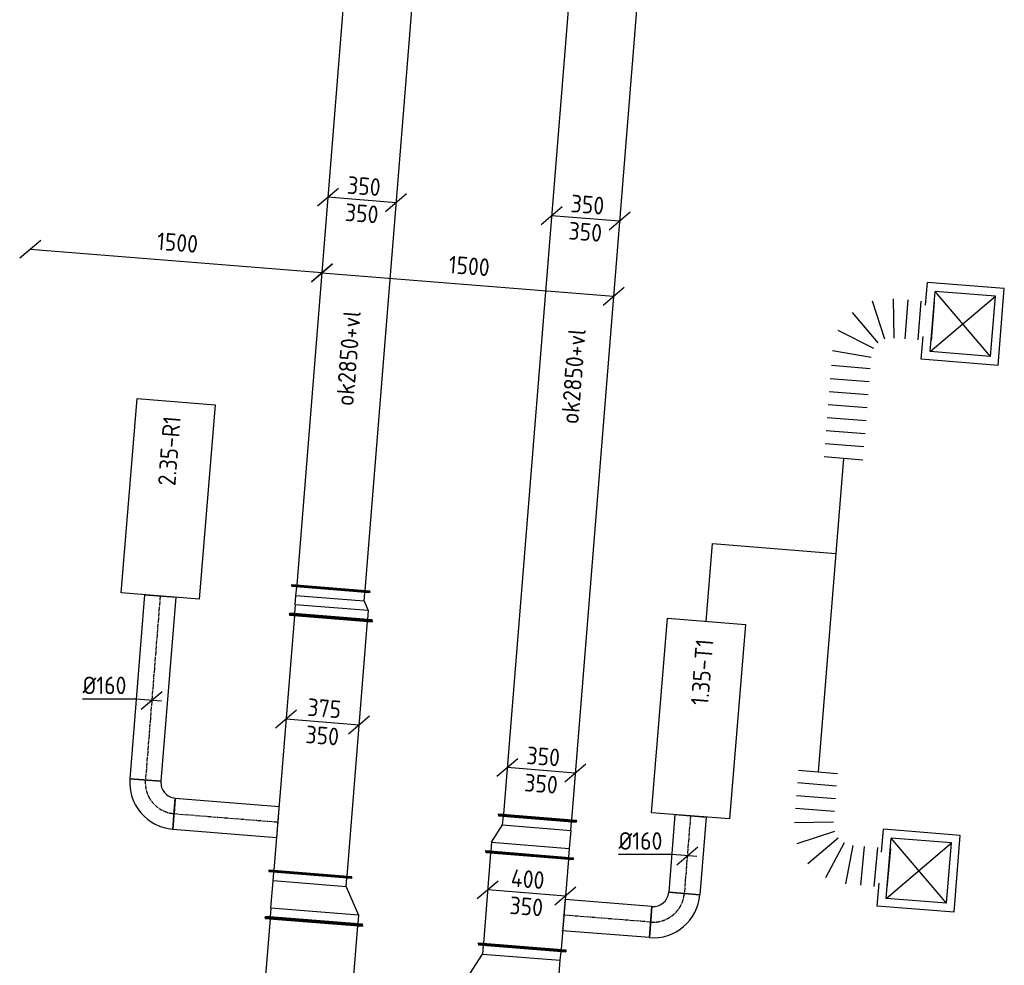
# Model space of a CAD drawing. Header units: millimetres. Extents: x -2770 to 48660, y -299 to 65946.
# Tile 11 of 39: x 7641 to 12689, y 28023 to 32869. Entities that reach past the tile are written whole.
import ezdxf

# ---------------------------------------------------------------- set-up
doc = ezdxf.new("R2010")
doc.units = ezdxf.units.MM
doc.linetypes.add('CENTER2', pattern=[28.575, 19.05, -3.175, 3.175, -3.175])
doc.linetypes.add('SMALL_DASH', pattern=[1.5, 0.5, -1])
for name, color, linetype in [('WL570---_APP', 2, 'Continuous'), ('WL570---_RETOUR_D', 4, 'Continuous'), ('WL570---_RETOUR_HL', 1, 'CENTER2'), ('WL570---_TOEVOER_D', 3, 'Continuous'), ('WL570---_TOEVOER_HL', 1, 'CENTER2'), ('WL570---_TOEVOER_RST', 3, 'Continuous'), ('WL570---_TOEVOER_RST_HL', 1, 'CENTER2'), ('WM570---', 1, 'Continuous'), ('WM570---_RETOUR', 1, 'Continuous'), ('WM570---_TOEVOER', 1, 'Continuous')]:
    doc.layers.add(name, color=color, linetype=linetype)
doc.styles.add('STABICAD-018', font='ISOCP.SHX', dxfattribs={"height": 90})
doc.styles.add('STABICAD-025', font='ISOCP.SHX', dxfattribs={"height": 125})
doc.dimstyles.new('STABICAD', dxfattribs={"dimscale": 50, "dimtxt": 1.8, "dimasz": 2, "dimexe": 0, "dimexo": 0, "dimgap": 1.5, "dimtad": 0, "dimdec": 0, "dimzin": 0, "dimdsep": 46, "dimtxsty": 'STABICAD-018', "dimblk1": 'OBLIQUE', "dimblk2": 'OBLIQUE', "dimsah": 1, "dimcen": -3, "dimadec": 1, "dimazin": 0, "dimtfac": 1, "dimtdec": 0, "dimtofl": 0, "dimtmove": 2, "dimatfit": 3, "dimfxl": 1, "dimtvp": 1.055556, "dimtolj": 1, "dimtzin": 0, "dimarcsym": 0})

# ---------------------------------------------------------------- blocks, each defined once
blk = doc.blocks.new('*U857')
at = {"color": 0, "linetype": 'Continuous'}
for p, q in [((0, 200, -3025), (5, 200, -3025)), ((0, -200, -3025), (0, 200, -3025)), ((5, -200, -3025), (5, 200, -3025)), ((5, 175, -3025), (7432, 175, -3025)), ((7437, 200, -3025), (7432, 200, -3025)), ((7432, -200, -3025), (7432, 200, -3025)), ((7437, -200, -3025), (7437, 200, -3025)), ((0, -200, -3025), (5, -200, -3025)), ((5, -175, -3025), (7432, -175, -3025)), ((7437, -200, -3025), (7432, -200, -3025))]:
    blk.add_line(p, q, dxfattribs=at)
at = {"layer": 'WM570---_TOEVOER', "color": 2, "style": 'STABICAD-018'}
for tag, p in [('CODE', (9830.9, 37366.1, 3025)), ('SECTIONCODE', (9830.9, 37366.1, 3025)), ('POSITIONCODE', (9683, 33648, 3025))]:
    blk.add_attdef(tag, p, '', height=1.8, dxfattribs=at)
blk = doc.blocks.new('*U915')
at = {"color": 0, "linetype": 'Continuous'}
for p, q in [((0, 200, -3025), (5, 200, -3025)), ((0, -200, -3025), (0, 200, -3025)), ((5, -200, -3025), (5, 200, -3025)), ((5, 175, -3025), (8518.5, 175, -3025)), ((8523.5, 200, -3025), (8518.5, 200, -3025)), ((8518.5, -200, -3025), (8518.5, 200, -3025)), ((8523.5, -200, -3025), (8523.5, 200, -3025)), ((0, -200, -3025), (5, -200, -3025)), ((5, -175, -3025), (8518.5, -175, -3025)), ((8523.5, -200, -3025), (8518.5, -200, -3025))]:
    blk.add_line(p, q, dxfattribs=at)
at = {"layer": 'WM570---_TOEVOER', "color": 2, "style": 'STABICAD-018'}
for tag, p in [('CODE', (10977.2, 37274.1, 3025)), ('SECTIONCODE', (10785.9, 33014.5, 3025)), ('POSITIONCODE', (10785.9, 33014.5, 3025))]:
    blk.add_attdef(tag, p, '', height=1.8, dxfattribs=at)
blk = doc.blocks.new('*U853')
at = {"color": 0, "linetype": 'Continuous'}
for p, q in [((-228.3, -31.8, -3025), (-120.6, 59.8, -3025)), ((-174.4, 14, -3025), (174.4, -14, -3025)), ((120.6, -59.8, -3025), (228.3, 31.8, -3025))]:
    blk.add_line(p, q, dxfattribs=at)
at = {"color": 0, "linetype": 'Continuous', "style": 'STABICAD-018'}
for p in [(-78.8, 31.4, -3025), (-90, -108.2, -3025)]:
    blk.add_text('350', height=90, rotation=355.4126, dxfattribs=at).set_placement(p)
at = {"layer": 'WM570---_TOEVOER', "color": 2, "style": 'STABICAD-018'}
blk.add_attdef('CODE', (9396, 31946.5, 3025), '', height=1.8, dxfattribs=at)
blk = doc.blocks.new('*U922')
at = {"color": 0, "linetype": 'Continuous'}
for p, q in [((-228.3, -31.8, -3025), (-120.6, 59.8, -3025)), ((-174.4, 14, -3025), (174.4, -14, -3025)), ((120.6, -59.8, -3025), (228.3, 31.8, -3025))]:
    blk.add_line(p, q, dxfattribs=at)
at = {"color": 0, "linetype": 'Continuous', "style": 'STABICAD-018'}
for p in [(-78.8, 31.4, -3025), (-90, -108.2, -3025)]:
    blk.add_text('350', height=90, rotation=355.4126, dxfattribs=at).set_placement(p)
at = {"layer": 'WM570---_TOEVOER', "color": 2, "style": 'STABICAD-018'}
blk.add_attdef('CODE', (10542.1, 31851.9, 3025), '', height=1.8, dxfattribs=at)
blk = doc.blocks.new('_Oblique')
at = {"color": 0, "linetype": 'ByBlock', "lineweight": -2}
blk.add_line((-0.5, -0.5), (0.5, 0.5), dxfattribs=at)
blk = doc.blocks.new('*D438')
at = {"layer": 'Defpoints', "color": 0, "transparency": 16777216}
for p in [(7695.2, 31692.1), (7695.2, 31692.1), (9190.4, 31572.1, 25)]:
    blk.add_point(p, dxfattribs=at)
at = {"layer": 'WM570---', "color": 0, "lineweight": -2, "transparency": 16777216}
blk.add_line((9190.4, 31572.1), (7695.2, 31692.1), dxfattribs=at)
at = {"layer": 'WM570---', "color": 0, "lineweight": -2, "transparency": 16777216, "xscale": 100, "yscale": 100, "zscale": 100}
for p, rotation in [((7695.2, 31692.1), 175.4126463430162), ((9190.4, 31572.1), 355.4126463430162)]:
    blk.add_blockref('_Oblique', p, dxfattribs=dict(at, rotation=rotation))
at = {"layer": 'WM570---', "color": 0, "transparency": 16777216, "insert": (8450.4, 31726.8), "char_height": 90, "attachment_point": 5, "rotation": 355.4126, "style": 'STABICAD-018'}
blk.add_mtext('\\A1;1500', dxfattribs=at)
blk = doc.blocks.new('*D439')
at = {"layer": 'Defpoints', "color": 0, "transparency": 16777216}
for p in [(9190.4, 31572.1), (10685.6, 31452.1, 25), (10685.6, 31452.1)]:
    blk.add_point(p, dxfattribs=at)
at = {"layer": 'WM570---', "color": 0, "lineweight": -2, "transparency": 16777216}
blk.add_line((9190.4, 31572.1), (10685.6, 31452.1), dxfattribs=at)
at = {"layer": 'WM570---', "color": 0, "lineweight": -2, "transparency": 16777216, "xscale": 100, "yscale": 100, "zscale": 100}
for p, rotation in [((9190.4, 31572.1), 175.4126457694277), ((10685.6, 31452.1), 355.4126457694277)]:
    blk.add_blockref('_Oblique', p, dxfattribs=dict(at, rotation=rotation))
at = {"layer": 'WM570---', "color": 0, "transparency": 16777216, "insert": (9945.6, 31606.8), "char_height": 90, "attachment_point": 5, "rotation": 355.4126, "style": 'STABICAD-018'}
blk.add_mtext('\\A1;1500', dxfattribs=at)
blk = doc.blocks.new('*U855')
at = {"color": 0, "linetype": 'Continuous'}
for p, q in [((0, 212.5, -3025), (5, 212.5, -3025)), ((0, -212.5, -3025), (0, 212.5, -3025)), ((5, -212.5, -3025), (5, 212.5, -3025)), ((1319.8, 212.5, -3025), (1314.8, 212.5, -3025)), ((1314.8, -212.5, -3025), (1314.8, 212.5, -3025)), ((1319.8, -212.5, -3025), (1319.8, 212.5, -3025)), ((5, 187.5, -3025), (1314.8, 187.5, -3025)), ((5, -187.5, -3025), (1314.8, -187.5, -3025)), ((0, -212.5, -3025), (5, -212.5, -3025)), ((1319.8, -212.5, -3025), (1314.8, -212.5, -3025))]:
    blk.add_line(p, q, dxfattribs=at)
at = {"layer": 'WM570---_TOEVOER', "color": 2, "style": 'STABICAD-018'}
for tag, p in [('CODE', (9236.8, 29805.7, 3025)), ('SECTIONCODE', (9366.6, 29547.7, 3025)), ('POSITIONCODE', (9366.6, 29547.7, 3025))]:
    blk.add_attdef(tag, p, '', height=1.8, dxfattribs=at)
blk = doc.blocks.new('*U856')
at = {"color": 0, "linetype": 'Continuous'}
for p, q in [((-50, 212.5, -3025), (-45, 212.5, -3025)), ((-50, -212.5, -3025), (-50, 212.5, -3025)), ((-45, -212.5, -3025), (-45, 212.5, -3025)), ((96.7, 212.5, -3025), (91.7, 212.5, -3025)), ((91.7, -187.5, -3025), (91.7, 212.5, -3025)), ((96.7, -187.5, -3025), (96.7, 212.5, -3025)), ((0, 187.5, -3025), (-45, 187.5, -3025)), ((0, 187.5, -3025), (46.7, 187.5, -3025)), ((0, -187.5, -3025), (0, 187.5, -3025)), ((46.7, 187.5, -3025), (91.7, 187.5, -3025)), ((46.7, -162.5, -3025), (46.7, 187.5, -3025)), ((0, -187.5, -3025), (-45, -187.5, -3025)), ((46.7, -162.5, -3025), (0, -187.5, -3025)), ((46.7, -162.5, -3025), (91.7, -162.5, -3025)), ((96.7, -187.5, -3025), (91.7, -187.5, -3025)), ((-50, -212.5, -3025), (-45, -212.5, -3025))]:
    blk.add_line(p, q, dxfattribs=at)
at = {"layer": 'WM570---_TOEVOER', "color": 2, "style": 'STABICAD-018'}
for tag in ['CODE', 'SECTIONCODE', 'POSITIONCODE']:
    blk.add_attdef(tag, (9240.8, 29855.6, 3025), '', height=1.8, dxfattribs=at)
blk = doc.blocks.new('*U372')
at = {"color": 0, "linetype": 'Continuous'}
for p, q in [((0, 80, -3000), (946, 80, -3000)), ((0, -80, -3000), (0, 80, -3000)), ((946, 80, -3000), (946, -80, -3000)), ((0, -80, -3000), (946, -80, -3000))]:
    blk.add_line(p, q, dxfattribs=at)
at = {"layer": 'WL570---_RETOUR_HL', "linetype": 'CENTER2'}
blk.add_line((0, 0, -3000), (946, 0, -3000), dxfattribs=at)
at = {"layer": 'WM570---', "color": 2, "style": 'STABICAD-018'}
for tag in ['CODE', 'SECTIONCODE', 'POSITIONCODE']:
    blk.add_attdef(tag, (8361.4, 29915.2, 3000), '', height=1.8, dxfattribs=at)
blk = doc.blocks.new('*U371')
at = {"color": 0, "linetype": 'Continuous'}
for p, q in [((-80, 160, -3000), (80, 160, -3000)), ((-76, 160, -3000), (-76, 160, -3000)), ((-76, 160, -3000), (0, 160, -3000)), ((-160, -80, -3000), (-160, 80, -3000))]:
    blk.add_line(p, q, dxfattribs=at)
for radius, end in [(80, 360), (240, 0)]:
    blk.add_arc((-160, 160, -3000), radius, 270, end, dxfattribs=at)
at = {"layer": 'WL570---_RETOUR_HL', "linetype": 'CENTER2'}
blk.add_arc((-160, 160, -3000), 160, 270, 360, dxfattribs=at)
at = {"layer": 'WM570---', "color": 2, "style": 'STABICAD-018'}
for tag in ['SECTIONCODE', 'CODE', 'POSITIONCODE']:
    blk.add_attdef(tag, (8273, 28812.7, 3000), '', height=1.8, dxfattribs=at)
blk = doc.blocks.new('*U848')
at = {"color": 0, "linetype": 'Continuous'}
for p, q in [((0, 80, -3000), (533.8, 80, -3000)), ((0, -80, -3000), (0, 80, -3000)), ((0, -80, -3000), (533.8, -80, -3000))]:
    blk.add_line(p, q, dxfattribs=at)
at = {"color": 2, "linetype": 'SMALL_DASH'}
blk.add_line((533.8, 80, -3000), (533.8, -80, -3000), dxfattribs=at)
at = {"layer": 'WL570---_RETOUR_HL', "linetype": 'CENTER2'}
blk.add_line((0, 0, -3000), (533.8, 0, -3000), dxfattribs=at)
at = {"layer": 'WM570---_TOEVOER', "color": 2, "style": 'STABICAD-018'}
for tag in ['SECTIONCODE', 'CODE', 'POSITIONCODE']:
    blk.add_attdef(tag, (8432.5, 28799.9, 3000), '', height=1.8, dxfattribs=at)
blk = doc.blocks.new('*U849')
at = {"color": 0, "linetype": 'Continuous'}
for p, q in [((0, 250, -3025), (5, 250, -3025)), ((0, -250, -3025), (0, 250, -3025)), ((5, -250, -3025), (5, 250, -3025)), ((5, 225, -3025), (2031.3, 225, -3025)), ((2036.3, 250, -3025), (2031.3, 250, -3025)), ((2031.3, -250, -3025), (2031.3, 250, -3025)), ((2036.3, -250, -3025), (2036.3, 250, -3025)), ((0, -250, -3025), (5, -250, -3025)), ((5, -225, -3025), (2031.3, -225, -3025)), ((2036.3, -250, -3025), (2031.3, -250, -3025))]:
    blk.add_line(p, q, dxfattribs=at)
at = {"layer": 'WM570---_TOEVOER', "color": 2, "style": 'STABICAD-018'}
for tag, p in [('CODE', (9149.4, 28247.9, 3025)), ('SECTIONCODE', (9247.4, 27593.6, 3025)), ('POSITIONCODE', (9247.4, 27593.6, 3025))]:
    blk.add_attdef(tag, p, '', height=1.8, dxfattribs=at)
blk = doc.blocks.new('*U847')
at = {"color": 0, "linetype": 'Continuous'}
for p, q in [((-50, 250, -3025), (-45, 250, -3025)), ((-50, -250, -3025), (-50, 250, -3025)), ((-45, -250, -3025), (-45, 250, -3025)), ((0, 225, -3025), (-45, 225, -3025)), ((0, 225, -3025), (140, 225, -3025)), ((0, -225, -3025), (0, 225, -3025)), ((140, 225, -3025), (185, 225, -3025)), ((140, -150, -3025), (140, 225, -3025)), ((190, 250, -3025), (185, 250, -3025)), ((185, -175, -3025), (185, 250, -3025)), ((190, -175, -3025), (190, 250, -3025)), ((140, -150, -3025), (0, -225, -3025)), ((140, -150, -3025), (185, -150, -3025)), ((190, -175, -3025), (185, -175, -3025)), ((-50, -250, -3025), (-45, -250, -3025)), ((0, -225, -3025), (-45, -225, -3025))]:
    blk.add_line(p, q, dxfattribs=at)
at = {"layer": 'WM570---_TOEVOER', "color": 2, "style": 'STABICAD-018'}
for tag in ['CODE', 'SECTIONCODE', 'POSITIONCODE']:
    blk.add_attdef(tag, (9153.4, 28297.8, 3025), '', height=1.8, dxfattribs=at)
blk = doc.blocks.new('*U376')
at = {"color": 0, "linetype": 'Continuous'}
for p, q in [((-79.7, 6.4, -3000), (-354.8, 6.4, -3000)), ((49.8, -4, -3000), (-79.7, 6.4, -3000)), ((-53.8, -45.9, -3000), (53.8, 45.9, -3000))]:
    blk.add_line(p, q, dxfattribs=at)
at = {"color": 0, "linetype": 'Continuous', "style": 'STABICAD-018'}
blk.add_text('%%c160', height=90, dxfattribs=at).set_placement((-354.8, 31.4, -3000))
at = {"layer": 'WM570---', "color": 2, "style": 'STABICAD-018'}
blk.add_attdef('CODE', (8318.7, 29380.9, 3000), '', height=1.8, dxfattribs=at)
blk = doc.blocks.new('*U997')
at = {"color": 0, "linetype": 'Continuous'}
for p, q in [((-240.7, -30.8, -3025), (-133.1, 60.8, -3025)), ((-186.9, 15, -3025), (186.9, -15, -3025)), ((133.1, -60.8, -3025), (240.7, 30.8, -3025))]:
    blk.add_line(p, q, dxfattribs=at)
at = {"color": 0, "linetype": 'Continuous', "style": 'STABICAD-018'}
for s, p in [('375', (-80.6, 31.5, -3025)), ('350', (-90, -108.2, -3025))]:
    blk.add_text(s, height=90, rotation=355.4126, dxfattribs=at).set_placement(p)
at = {"layer": 'WL570---_TOEVOER_D', "color": 2, "style": 'STABICAD-018'}
blk.add_attdef('CODE', (9193.9, 29270.4, 3025), '', height=1.8, dxfattribs=at)
blk = doc.blocks.new('*U891')
at = {"color": 0, "linetype": 'Continuous'}
for p, q in [((-50, 200, -3025), (-45, 200, -3025)), ((-50, -200, -3025), (-50, 200, -3025)), ((-45, -200, -3025), (-45, 200, -3025)), ((0, 175, -3025), (-45, 175, -3025)), ((0, 175, -3025), (93.3, 175, -3025)), ((0, -175, -3025), (0, 175, -3025)), ((93.3, 175, -3025), (138.3, 175, -3025)), ((93.3, -225, -3025), (93.3, 175, -3025)), ((143.3, 200, -3025), (138.3, 200, -3025)), ((138.3, -250, -3025), (138.3, 200, -3025)), ((143.3, -250, -3025), (143.3, 200, -3025)), ((-50, -200, -3025), (-45, -200, -3025)), ((0, -175, -3025), (-45, -175, -3025)), ((93.3, -225, -3025), (0, -175, -3025)), ((93.3, -225, -3025), (138.3, -225, -3025)), ((143.3, -250, -3025), (138.3, -250, -3025))]:
    blk.add_line(p, q, dxfattribs=at)
at = {"layer": 'WM570---_TOEVOER', "color": 2, "style": 'STABICAD-018'}
for tag, p in [('CODE', (10291.5, 28828.1, 3025)), ('SECTIONCODE', (10291.5, 28728.1, 3025)), ('POSITIONCODE', (10291.5, 28728.1, 3025))]:
    blk.add_attdef(tag, p, '', height=1.8, dxfattribs=at)
blk = doc.blocks.new('*U892')
at = {"color": 0, "linetype": 'Continuous'}
for p, q in [((0, 225, -3025), (5, 225, -3025)), ((0, -225, -3025), (0, 225, -3025)), ((5, -225, -3025), (5, 225, -3025)), ((474.5, 225, -3025), (469.5, 225, -3025)), ((469.5, -225, -3025), (469.5, 225, -3025)), ((474.5, -225, -3025), (474.5, 225, -3025)), ((5, 200, -3025), (469.5, 200, -3025)), ((5, -200, -3025), (469.5, -200, -3025)), ((0, -225, -3025), (5, -225, -3025)), ((474.5, -225, -3025), (469.5, -225, -3025))]:
    blk.add_line(p, q, dxfattribs=at)
at = {"layer": 'WM570---_TOEVOER', "color": 2, "style": 'STABICAD-018'}
for tag in ['SECTIONCODE', 'CODE', 'POSITIONCODE']:
    blk.add_attdef(tag, (10255.1, 28587.2, 3025), '', height=1.8, dxfattribs=at)
blk = doc.blocks.new('*U377')
at = {"color": 0, "linetype": 'Continuous'}
for p, q in [((0, 80, -3000), (399.2, 80, -3000)), ((0, -80, -3000), (0, 80, -3000)), ((399.2, 80, -3000), (399.2, -80, -3000)), ((0, -80, -3000), (399.2, -80, -3000))]:
    blk.add_line(p, q, dxfattribs=at)
at = {"layer": 'WL570---_TOEVOER_HL', "linetype": 'CENTER2'}
blk.add_line((0, 0, -3000), (399.2, 0, -3000), dxfattribs=at)
at = {"layer": 'WM570---', "color": 2, "style": 'STABICAD-018'}
for tag in ['CODE', 'SECTIONCODE', 'POSITIONCODE']:
    blk.add_attdef(tag, (11079.8, 28788.7, 3000), '', height=1.8, dxfattribs=at)
blk = doc.blocks.new('*U378')
at = {"color": 0, "linetype": 'Continuous'}
for p, q in [((-160, -80, -3000), (-160, 80, -3000)), ((80, -160, -3000), (-80, -160, -3000))]:
    blk.add_line(p, q, dxfattribs=at)
for radius in [240, 80]:
    blk.add_arc((-160, -160, -3000), radius, 0, 90, dxfattribs=at)
at = {"layer": 'WL570---_TOEVOER_HL', "linetype": 'CENTER2'}
blk.add_arc((-160, -160, -3000), 160, 360, 90, dxfattribs=at)
at = {"layer": 'WM570---', "color": 2, "style": 'STABICAD-018'}
for tag in ['SECTIONCODE', 'CODE', 'POSITIONCODE']:
    blk.add_attdef(tag, (11035.1, 28231.3, 3000), '', height=1.8, dxfattribs=at)
blk = doc.blocks.new('*U851')
at = {"color": 0, "linetype": 'Continuous'}
for p, q in [((0, 80, -3000), (446, 80, -3000)), ((0, -80, -3000), (0, 80, -3000)), ((0, -80, -3000), (446, -80, -3000))]:
    blk.add_line(p, q, dxfattribs=at)
at = {"color": 2, "linetype": 'SMALL_DASH'}
blk.add_line((446, 80, -3000), (446, -80, -3000), dxfattribs=at)
at = {"layer": 'WL570---_TOEVOER_HL', "linetype": 'CENTER2'}
blk.add_line((0, 0, -3000), (446, 0, -3000), dxfattribs=at)
at = {"layer": 'WM570---_TOEVOER', "color": 2, "style": 'STABICAD-018'}
for tag in ['CODE', 'SECTIONCODE', 'POSITIONCODE']:
    blk.add_attdef(tag, (10875.6, 28244.1, 3000), '', height=1.8, dxfattribs=at)
blk = doc.blocks.new('*U379')
at = {"color": 0, "linetype": 'Continuous'}
for p, q in [((-76.9, 6.2, -3000), (-352, 6.2, -3000)), ((49.8, -4, -3000), (-76.9, 6.2, -3000)), ((-53.8, -45.8, -3000), (53.8, 45.8, -3000))]:
    blk.add_line(p, q, dxfattribs=at)
at = {"color": 0, "linetype": 'Continuous', "style": 'STABICAD-018'}
blk.add_text('%%c160', height=90, dxfattribs=at).set_placement((-352, 31.2, -3000))
at = {"layer": 'WM570---', "color": 2, "style": 'STABICAD-018'}
blk.add_attdef('CODE', (11063.4, 28583.8, 3000), '', height=1.8, dxfattribs=at)
blk = doc.blocks.new('*U850')
at = {"color": 0, "linetype": 'Continuous'}
for p, q in [((-50, 225, -3025), (-45, 225, -3025)), ((-50, -225, -3025), (-50, 225, -3025)), ((-45, -225, -3025), (-45, 225, -3025)), ((236.6, 225, -3025), (231.6, 225, -3025)), ((231.6, -325, -3025), (231.6, 225, -3025)), ((236.6, -325, -3025), (236.6, 225, -3025)), ((0, 200, -3025), (-45, 200, -3025)), ((186.6, 200, -3025), (0, 200, -3025)), ((0, -200, -3025), (0, 200, -3025)), ((186.6, 200, -3025), (231.6, 200, -3025)), ((186.6, -300, -3025), (186.6, 200, -3025)), ((-45, -200, -3025), (0, -200, -3025)), ((186.6, -300, -3025), (0, -200, -3025)), ((-50, -225, -3025), (-45, -225, -3025)), ((231.6, -300, -3025), (186.6, -300, -3025)), ((236.6, -325, -3025), (231.6, -325, -3025))]:
    blk.add_line(p, q, dxfattribs=at)
at = {"layer": 'WM570---_TOEVOER', "color": 2, "style": 'STABICAD-018'}
for tag, p in [('CODE', (10213.2, 28164.4, 3025)), ('SECTIONCODE', (10213.2, 28064.4, 3025)), ('POSITIONCODE', (10213.2, 28064.4, 3025))]:
    blk.add_attdef(tag, p, '', height=1.8, dxfattribs=at)
blk = doc.blocks.new('*U925')
at = {"color": 0, "linetype": 'Continuous'}
for p, q in [((-253.2, -29.8, -3025), (-145.5, 61.8, -3025)), ((-199.4, 16, -3025), (199.4, -16, -3025)), ((145.5, -61.8, -3025), (253.2, 29.8, -3025))]:
    blk.add_line(p, q, dxfattribs=at)
at = {"color": 0, "linetype": 'Continuous', "style": 'STABICAD-018'}
for s, p in [('400', (-83.3, 31.8, -3025)), ('350', (-90, -108.2, -3025))]:
    blk.add_text(s, height=90, rotation=355.4126, dxfattribs=at).set_placement(p)
at = {"layer": 'WM570---_TOEVOER', "color": 2, "style": 'STABICAD-018'}
blk.add_attdef('CODE', (10239.7, 28394.5, 3025), '', height=1.8, dxfattribs=at)
blk = doc.blocks.new('*U923')
at = {"color": 0, "linetype": 'Continuous'}
for p, q in [((-228.3, -31.8, -3025), (-120.6, 59.8, -3025)), ((-174.4, 14, -3025), (174.4, -14, -3025)), ((120.6, -59.8, -3025), (228.3, 31.8, -3025))]:
    blk.add_line(p, q, dxfattribs=at)
at = {"color": 0, "linetype": 'Continuous', "style": 'STABICAD-018'}
for p in [(-78.8, 31.4, -3025), (-90, -108.2, -3025)]:
    blk.add_text('350', height=90, rotation=355.4126, dxfattribs=at).set_placement(p)
at = {"layer": 'WM570---_TOEVOER', "color": 2, "style": 'STABICAD-018'}
blk.add_attdef('CODE', (10315.2, 29023.4, 3025), '', height=1.8, dxfattribs=at)
blk = doc.blocks.new('*U971')
at = {"color": 0, "linetype": 'Continuous'}
for p, q in [((197.5, 197.5, -2700), (-197.5, 197.5, -2700)), ((-197.5, 80, -2700), (-197.5, 197.5, -2700)), ((155, 155, -2700), (-155, 155, -2700)), ((-155, -155, -2700), (-155, 155, -2700)), ((155, -155, -2700), (-155, 155, -2700)), ((-155, -155, -2700), (155, 155, -2700)), ((155, -155, -2700), (155, 155, -2700)), ((197.5, -197.5, -2700), (197.5, 197.5, -2700)), ((-197.5, -197.5, -2700), (-197.5, -80, -2700)), ((197.5, -197.5, -2700), (-197.5, -197.5, -2700)), ((155, -155, -2700), (-155, -155, -2700))]:
    blk.add_line(p, q, dxfattribs=at)
at = {"layer": 'WL570---_TOEVOER_RST_HL', "linetype": 'CENTER2'}
blk.add_circle((0, 0, -2700), 0.0125, dxfattribs=at)
at = {"layer": 'WM570---', "color": 1, "style": 'STABICAD-018'}
blk.add_attdef('PRODUCTCODE', (9978.6, 24204, 2700), '', height=1.8, rotation=355.4, dxfattribs=at)
at = {"layer": 'WM570---', "color": 2}
for tag, p, style in [('CODE', (9946.8, 23809.3, 2700), 'STABICAD-018'), ('SECTIONCODE', (9938.8, 23709.6, 2700), 'STABICAD-025'), ('MATERIALCODE', (9938.8, 23709.6, 2700), 'STABICAD-025'), ('POSITIONCODE', (9938.8, 23709.6, 2700), 'STABICAD-025'), ('FLOWPREFIX', (9921.4, 23213.4, 2700), 'STABICAD-018'), ('FLOW', (9943.9, 23211.6, 2700), 'STABICAD-018'), ('FLOWSUFFIX', (10109.9, 23198.3, 2700), 'STABICAD-018')]:
    blk.add_attdef(tag, p, '', height=1.8, rotation=355.4, dxfattribs=dict(at, style=style))
blk = doc.blocks.new('*U973')
at = {"color": 0, "linetype": 'Continuous'}
for p, q in [((363.8, 401.7, -3000), (563.8, 399.2, -3000)), ((363, 334.1, -3000), (563, 331.6, -3000)), ((362.1, 266.5, -3000), (562.1, 264, -3000)), ((361.4, 208.7, -3000), (561.2, 186.7, -3000)), ((351.5, 161.8, -3000), (539.1, 82, -3000)), ((298.4, 109.3, -3000), (375.8, -79.3, -3000)), ((330.1, 130.3, -3000), (473.4, -14.8, -3000)), ((0, -100, -3000), (0, 100, -3000)), ((65.3, 100, -3000), (65.3, -100, -3000)), ((130.5, 100, -3000), (130.5, -100, -3000)), ((195.8, 100, -3000), (195.8, -100, -3000)), ((251.3, 100, -3000), (270.8, -100, -3000))]:
    blk.add_line(p, q, dxfattribs=at)
at = {"layer": 'WL570---_TOEVOER_D', "color": 2, "style": 'STABICAD-018'}
for tag in ['CODE', 'SECTIONCODE', 'POSITIONCODE']:
    blk.add_attdef(tag, (13588.2, 52166.4, 3000), '', height=1.8, dxfattribs=at)
blk = doc.blocks.new('*U972')
at = {"color": 0, "linetype": 'Continuous'}
for p, q in [((299.6, 736.2, -3000), (499.6, 736.2, -3000)), ((299.6, 669.1, -3000), (499.6, 669.1, -3000)), ((299.6, 602.1, -3000), (499.6, 602.1, -3000)), ((299.6, 535, -3000), (499.6, 535, -3000)), ((299.6, 468, -3000), (499.6, 468, -3000)), ((299.6, 401, -3000), (499.6, 401, -3000)), ((299.6, 333.9, -3000), (499.6, 333.9, -3000)), ((299.6, 266.9, -3000), (499.6, 266.9, -3000)), ((299.6, 209.7, -3000), (499.6, 190, -3000)), ((290.2, 162.4, -3000), (478.6, 84.3, -3000)), ((237.3, 109.4, -3000), (315.3, -79, -3000)), ((269, 130.6, -3000), (413.2, -13.6, -3000)), ((0, -100, -3000), (0, 100, -3000)), ((66.6, 100, -3000), (66.6, -100, -3000)), ((133.2, 100, -3000), (133.2, -100, -3000)), ((190, 100, -3000), (209.7, -100, -3000))]:
    blk.add_line(p, q, dxfattribs=at)
at = {"layer": 'WL570---_TOEVOER_D', "color": 2, "style": 'STABICAD-018'}
for tag in ['CODE', 'SECTIONCODE', 'POSITIONCODE']:
    blk.add_attdef(tag, (14189.7, 54662.5, 3000), '', height=1.8, dxfattribs=at)

msp = doc.modelspace()

# ---------------------------------------------------------------- linework, layer by layer
at = {"layer": 'WL570---_APP', "color": 2}
for points in [[(8244.2, 30927.7), (8642.9, 30895.8), (8560.8, 29899.2), (8162.1, 29931.1)], [(10962.6, 29801.3), (11361.4, 29769.4), (11279.2, 28772.8), (10880.5, 28804.7)]]:
    msp.add_lwpolyline(points, close=True, dxfattribs=at)
at = {"layer": 'WL570---_TOEVOER_D', "elevation": -3050}
msp.add_lwpolyline([(11864.2, 30620.3), (11733.7, 29014.2)], dxfattribs=at)
at = {"layer": 'WL570---_TOEVOER_D'}
msp.add_lwpolyline([(11159.8, 29785.5), (11192.1, 30184.2), (11824.7, 30133.3)], dxfattribs=at)

# ---------------------------------------------------------------- block references
at = {"layer": 'WL570---_RETOUR_D', "linetype": 'Continuous'}
for name, p, rotation in [('*U857', (9830.9, 37366.1, 3025), 265.4126457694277), ('*U856', (9240.8, 29855.6, 3025), 85.41264576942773), ('*U372', (8361.4, 29915.2, 3000), 265.4252747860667), ('*U855', (9236.8, 29805.7, 3025), 265.4126457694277), ('*U371', (8273, 28812.7, 3000), 265.4252747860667), ('*U848', (8432.5, 28799.9, 3000), 355.4126457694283), ('*U847', (9153.4, 28297.8, 3025), 85.41264576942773), ('*U849', (9149.4, 28247.9, 3025), 265.4126457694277)]:
    msp.add_blockref(name, p, dxfattribs=dict(at, rotation=rotation))
at = {"layer": 'WL570---_TOEVOER_D', "linetype": 'Continuous'}
for name, p, rotation in [('*U915', (10977.2, 37274.1, 3025), 265.4126457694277), ('*U972', (12321.3, 31322.3, -50), 175.4252666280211), ('*U973', (11733.7, 29014.2, -50), 265.42526662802), ('*U891', (10291.5, 28728.1, 3025), 265.4126457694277), ('*U377', (11079.8, 28788.7, 3000), 265.4126457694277), ('*U892', (10255.1, 28587.2, 3025), 265.4126457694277), ('*U378', (11035.1, 28231.3, 3000), 265.4126457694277), ('*U851', (10875.6, 28244.1, 3000), 175.4126457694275), ('*U850', (10213.2, 28064.4, 3025), 265.4126457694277)]:
    msp.add_blockref(name, p, dxfattribs=dict(at, rotation=rotation))
at = {"layer": 'WL570---_TOEVOER_RST', "linetype": 'Continuous', "rotation": 355.3999999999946}
for p in [(12475.8, 31309.9, -350), (12250.3, 28507.5, -350)]:
    msp.add_blockref('*U971', p, dxfattribs=at)
at = {"layer": 'WM570---_RETOUR', "linetype": 'Continuous'}
for name, p in [('*U853', (9396, 31946.5, 3025)), ('*U376', (8318.7, 29380.9, 3000)), ('*U997', (9193.9, 29270.4, 3025))]:
    msp.add_blockref(name, p, dxfattribs=at)
at = {"layer": 'WM570---_TOEVOER', "linetype": 'Continuous'}
for name, p in [('*U922', (10542.1, 31851.9, 3025)), ('*U923', (10315.2, 29023.4, 3025)), ('*U379', (11063.4, 28583.8, 3000)), ('*U925', (10239.7, 28394.5, 3025))]:
    msp.add_blockref(name, p, dxfattribs=at)

# ---------------------------------------------------------------- texts
at = {"layer": 'WM570---', "style": 'STABICAD-018'}
for s, p in [('2.35-R1', (8439.2, 30477.3)), ('1.35-T1', (11170.9, 29352.6))]:
    msp.add_text(s, height=90, rotation=85.41, dxfattribs=at).set_placement(p)
at = {"layer": 'WM570---_RETOUR', "style": 'STABICAD-018'}
msp.add_text('ok2850+vl', height=90, rotation=85.4126, dxfattribs=at).set_placement((9351.5, 30886.7))
at = {"layer": 'WM570---_TOEVOER', "linetype": 'Continuous', "style": 'STABICAD-018'}
msp.add_text('ok2850+vl', height=90, rotation=85.4126, dxfattribs=at).set_placement((10504.9, 30794.1))

# ---------------------------------------------------------------- dimensions: what is measured, and where the dimension line sits
at = {"layer": 'WM570---'}
for p1, p2, picture, middle in [((9190.4, 31572.1, 25), (7695.2, 31692.1), '*D438', (8450.4, 31726.8)), ((9190.4, 31572.1), (10685.6, 31452.1, 25), '*D439', (9945.6, 31606.8))]:
    dim = msp.add_aligned_dim(p1=p1, p2=p2, distance=0, dimstyle='STABICAD', dxfattribs=at)
    dim.commit()
    dim.dimension.update_dxf_attribs({"geometry": picture, "text_midpoint": middle})

doc.saveas('drawing.dxf')
